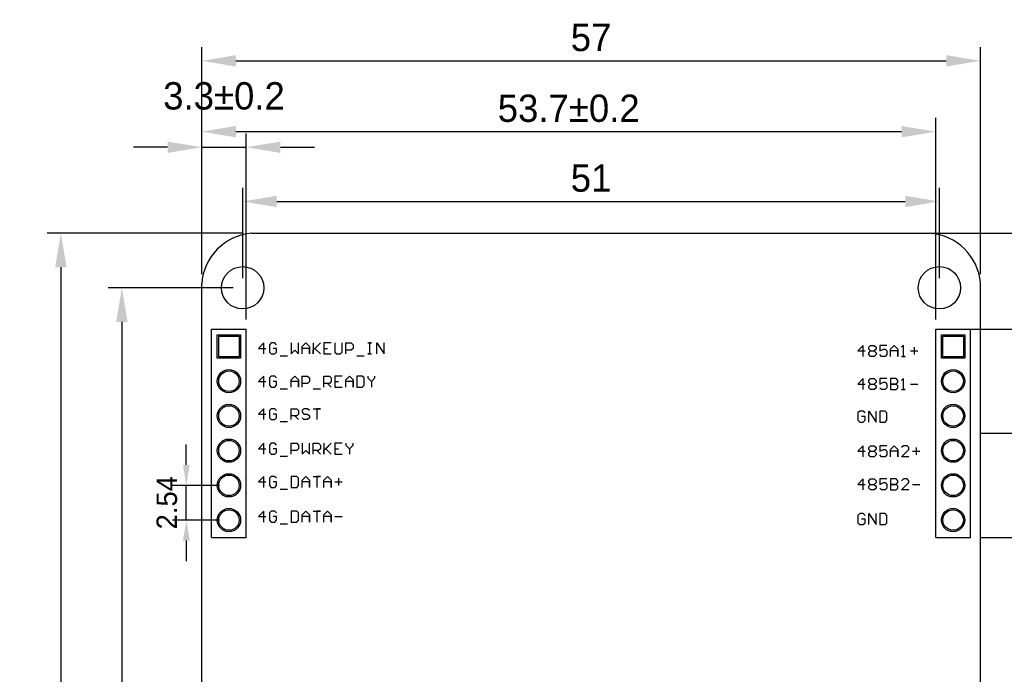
# Model space of a CAD drawing. Extents: x 840 to 1016, y 56 to 305.
# Tile 5 of 15: x 883 to 955, y 189 to 237. Entities that reach past the tile are written whole.
import ezdxf

# ---------------------------------------------------------------- set-up
doc = ezdxf.new("R2010")
doc.units = 0
doc.header["$MEASUREMENT"] = 0
doc.layers.get('0').update_dxf_attribs({"linetype": 'ByLayer'})
doc.layers.get('Defpoints').update_dxf_attribs({"linetype": 'CONTINUOUS'})
for name, color, linetype in [('BOTTOMLAYER', 5, 'CONTINUOUS'), ('BOTTOMOVERLAY', 54, 'CONTINUOUS'), ('BOTTOMSOLDER', 6, 'CONTINUOUS'), ('KEEPOUTLAYER', 6, 'CONTINUOUS'), ('MIDLAYER1', 16, 'CONTINUOUS'), ('MIDLAYER2', 76, 'CONTINUOUS'), ('MIDLAYER3', 90, 'CONTINUOUS'), ('MIDLAYER4', 156, 'CONTINUOUS'), ('MULTILAYER', 9, 'CONTINUOUS'), ('TOPLAYER', 1, 'CONTINUOUS'), ('TOPOVERLAY', 2, 'CONTINUOUS'), ('TOPSOLDER', 216, 'CONTINUOUS')]:
    doc.layers.add(name, color=color, linetype=linetype)
doc.dimstyles.new('ISO-25', dxfattribs={"dimtxt": 2.5, "dimasz": 2.5, "dimexe": 1.25, "dimexo": 0.625, "dimtad": 1, "dimdec": 4, "dimdsep": 46, "dimtxsty": 'Standard', "dimcen": 2.5, "dimadec": 0, "dimazin": 0, "dimtfac": 1, "dimtdec": 4, "dimtmove": 2, "dimatfit": 3, "dimfxl": 1, "dimtolj": 1, "dimarcsym": 0})

# ---------------------------------------------------------------- blocks, each defined once
blk = doc.blocks.new('HDR1X6_B_3')
at = {"layer": 'BOTTOMLAYER'}
for p, q in [((-0.75, 0.75), (0.75, 0.75)), ((-0.75, -0.75), (-0.75, 0.75)), ((0.75, 0.75), (0.75, -0.75)), ((0.75, -0.75), (-0.75, -0.75))]:
    blk.add_line(p, q, dxfattribs=at)
for centre in [(2.54, 0), (5.08, 0), (7.62, 0), (10.16, 0), (12.7, 0)]:
    blk.add_circle(centre, 0.75, dxfattribs=at)
at = {"layer": 'BOTTOMOVERLAY'}
for p, q in [((-1.27, -1.27), (-1.27, 1.27)), ((13.97, 1.27), (-1.27, 1.27)), ((13.97, -1.27), (13.97, 1.27)), ((13.97, -1.27), (-1.27, -1.27))]:
    blk.add_line(p, q, dxfattribs=at)
at = {"layer": 'BOTTOMSOLDER'}
for p, q in [((-0.852, 0.852), (0.852, 0.852)), ((-0.852, -0.852), (-0.852, 0.852)), ((0.852, 0.852), (0.852, -0.852)), ((0.852, -0.852), (-0.852, -0.852))]:
    blk.add_line(p, q, dxfattribs=at)
for centre in [(2.54, 0), (5.08, 0), (7.62, 0), (10.16, 0), (12.7, 0)]:
    blk.add_circle(centre, 0.852, dxfattribs=at)
at = {"layer": 'MIDLAYER1'}
for p, q in [((-0.75, 0.75), (0.75, 0.75)), ((-0.75, -0.75), (-0.75, 0.75)), ((0.75, 0.75), (0.75, -0.75)), ((0.75, -0.75), (-0.75, -0.75))]:
    blk.add_line(p, q, dxfattribs=at)
for centre in [(2.54, 0), (5.08, 0), (7.62, 0), (10.16, 0), (12.7, 0)]:
    blk.add_circle(centre, 0.75, dxfattribs=at)
at = {"layer": 'MIDLAYER2'}
for p, q in [((-0.75, 0.75), (0.75, 0.75)), ((-0.75, -0.75), (-0.75, 0.75)), ((0.75, 0.75), (0.75, -0.75)), ((0.75, -0.75), (-0.75, -0.75))]:
    blk.add_line(p, q, dxfattribs=at)
for centre in [(2.54, 0), (5.08, 0), (7.62, 0), (10.16, 0), (12.7, 0)]:
    blk.add_circle(centre, 0.75, dxfattribs=at)
at = {"layer": 'MIDLAYER3'}
for p, q in [((-0.75, 0.75), (0.75, 0.75)), ((-0.75, -0.75), (-0.75, 0.75)), ((0.75, 0.75), (0.75, -0.75)), ((0.75, -0.75), (-0.75, -0.75))]:
    blk.add_line(p, q, dxfattribs=at)
for centre in [(2.54, 0), (5.08, 0), (7.62, 0), (10.16, 0), (12.7, 0)]:
    blk.add_circle(centre, 0.75, dxfattribs=at)
at = {"layer": 'MIDLAYER4'}
for p, q in [((-0.75, 0.75), (0.75, 0.75)), ((-0.75, -0.75), (-0.75, 0.75)), ((0.75, 0.75), (0.75, -0.75)), ((0.75, -0.75), (-0.75, -0.75))]:
    blk.add_line(p, q, dxfattribs=at)
for centre in [(2.54, 0), (5.08, 0), (7.62, 0), (10.16, 0), (12.7, 0)]:
    blk.add_circle(centre, 0.75, dxfattribs=at)
at = {"layer": 'MULTILAYER'}
for p, q in [((-0.75, 0.75), (0.75, 0.75)), ((-0.75, -0.75), (-0.75, 0.75)), ((0.75, 0.75), (0.75, -0.75)), ((0.75, -0.75), (-0.75, -0.75))]:
    blk.add_line(p, q, dxfattribs=at)
for centre in [(2.54, 0), (5.08, 0), (7.62, 0), (10.16, 0), (12.7, 0)]:
    blk.add_circle(centre, 0.75, dxfattribs=at)
at = {"layer": 'TOPLAYER'}
for p, q in [((-0.75, 0.75), (0.75, 0.75)), ((-0.75, -0.75), (-0.75, 0.75)), ((0.75, 0.75), (0.75, -0.75)), ((0.75, -0.75), (-0.75, -0.75))]:
    blk.add_line(p, q, dxfattribs=at)
for centre in [(2.54, 0), (5.08, 0), (7.62, 0), (10.16, 0), (12.7, 0)]:
    blk.add_circle(centre, 0.75, dxfattribs=at)
at = {"layer": 'TOPSOLDER'}
for p, q in [((-0.852, 0.852), (0.852, 0.852)), ((-0.852, -0.852), (-0.852, 0.852)), ((0.852, 0.852), (0.852, -0.852)), ((0.852, -0.852), (-0.852, -0.852))]:
    blk.add_line(p, q, dxfattribs=at)
for centre in [(2.54, 0), (5.08, 0), (7.62, 0), (10.16, 0), (12.7, 0)]:
    blk.add_circle(centre, 0.852, dxfattribs=at)
blk = doc.blocks.new('HDR1X6_B_6')
at = {"layer": 'BOTTOMLAYER'}
for p, q in [((-0.75, 0.75), (0.75, 0.75)), ((-0.75, -0.75), (-0.75, 0.75)), ((0.75, 0.75), (0.75, -0.75)), ((0.75, -0.75), (-0.75, -0.75))]:
    blk.add_line(p, q, dxfattribs=at)
for centre in [(2.54, 0), (5.08, 0), (7.62, 0), (10.16, 0), (12.7, 0)]:
    blk.add_circle(centre, 0.75, dxfattribs=at)
at = {"layer": 'BOTTOMOVERLAY'}
for p, q in [((-1.27, -1.27), (-1.27, 1.27)), ((13.97, 1.27), (-1.27, 1.27)), ((13.97, -1.27), (13.97, 1.27)), ((13.97, -1.27), (-1.27, -1.27))]:
    blk.add_line(p, q, dxfattribs=at)
at = {"layer": 'BOTTOMSOLDER'}
for p, q in [((-0.852, 0.852), (0.852, 0.852)), ((-0.852, -0.852), (-0.852, 0.852)), ((0.852, 0.852), (0.852, -0.852)), ((0.852, -0.852), (-0.852, -0.852))]:
    blk.add_line(p, q, dxfattribs=at)
for centre in [(2.54, 0), (5.08, 0), (7.62, 0), (10.16, 0), (12.7, 0)]:
    blk.add_circle(centre, 0.852, dxfattribs=at)
at = {"layer": 'MIDLAYER1'}
for p, q in [((-0.75, 0.75), (0.75, 0.75)), ((-0.75, -0.75), (-0.75, 0.75)), ((0.75, 0.75), (0.75, -0.75)), ((0.75, -0.75), (-0.75, -0.75))]:
    blk.add_line(p, q, dxfattribs=at)
for centre in [(2.54, 0), (5.08, 0), (7.62, 0), (10.16, 0), (12.7, 0)]:
    blk.add_circle(centre, 0.75, dxfattribs=at)
at = {"layer": 'MIDLAYER2'}
for p, q in [((-0.75, 0.75), (0.75, 0.75)), ((-0.75, -0.75), (-0.75, 0.75)), ((0.75, 0.75), (0.75, -0.75)), ((0.75, -0.75), (-0.75, -0.75))]:
    blk.add_line(p, q, dxfattribs=at)
for centre in [(2.54, 0), (5.08, 0), (7.62, 0), (10.16, 0), (12.7, 0)]:
    blk.add_circle(centre, 0.75, dxfattribs=at)
at = {"layer": 'MIDLAYER3'}
for p, q in [((-0.75, 0.75), (0.75, 0.75)), ((-0.75, -0.75), (-0.75, 0.75)), ((0.75, 0.75), (0.75, -0.75)), ((0.75, -0.75), (-0.75, -0.75))]:
    blk.add_line(p, q, dxfattribs=at)
for centre in [(2.54, 0), (5.08, 0), (7.62, 0), (10.16, 0), (12.7, 0)]:
    blk.add_circle(centre, 0.75, dxfattribs=at)
at = {"layer": 'MIDLAYER4'}
for p, q in [((-0.75, 0.75), (0.75, 0.75)), ((-0.75, -0.75), (-0.75, 0.75)), ((0.75, 0.75), (0.75, -0.75)), ((0.75, -0.75), (-0.75, -0.75))]:
    blk.add_line(p, q, dxfattribs=at)
for centre in [(2.54, 0), (5.08, 0), (7.62, 0), (10.16, 0), (12.7, 0)]:
    blk.add_circle(centre, 0.75, dxfattribs=at)
at = {"layer": 'MULTILAYER'}
for p, q in [((-0.75, 0.75), (0.75, 0.75)), ((-0.75, -0.75), (-0.75, 0.75)), ((0.75, 0.75), (0.75, -0.75)), ((0.75, -0.75), (-0.75, -0.75))]:
    blk.add_line(p, q, dxfattribs=at)
for centre in [(2.54, 0), (5.08, 0), (7.62, 0), (10.16, 0), (12.7, 0)]:
    blk.add_circle(centre, 0.75, dxfattribs=at)
at = {"layer": 'TOPLAYER'}
for p, q in [((-0.75, 0.75), (0.75, 0.75)), ((-0.75, -0.75), (-0.75, 0.75)), ((0.75, 0.75), (0.75, -0.75)), ((0.75, -0.75), (-0.75, -0.75))]:
    blk.add_line(p, q, dxfattribs=at)
for centre in [(2.54, 0), (5.08, 0), (7.62, 0), (10.16, 0), (12.7, 0)]:
    blk.add_circle(centre, 0.75, dxfattribs=at)
at = {"layer": 'TOPSOLDER'}
for p, q in [((-0.852, 0.852), (0.852, 0.852)), ((-0.852, -0.852), (-0.852, 0.852)), ((0.852, 0.852), (0.852, -0.852)), ((0.852, -0.852), (-0.852, -0.852))]:
    blk.add_line(p, q, dxfattribs=at)
for centre in [(2.54, 0), (5.08, 0), (7.62, 0), (10.16, 0), (12.7, 0)]:
    blk.add_circle(centre, 0.852, dxfattribs=at)
blk = doc.blocks.new('*D102')
at = {"color": 5, "lineweight": -2}
for p, q in [((896.574, 217.912), (896.574, 234.52)), ((953.574, 217.912), (953.574, 234.52)), ((899.074, 233.52), (951.074, 233.52))]:
    blk.add_line(p, q, dxfattribs=at)
at = {"color": 5}
for points in [[(899.074, 233.937), (899.074, 233.103), (896.574, 233.52)], [(951.074, 233.937), (951.074, 233.103), (953.574, 233.52)]]:
    blk.add_solid(points, dxfattribs=at)
at = {"layer": 'Defpoints', "color": 0}
for p in [(953.574, 233.52), (896.574, 217.212), (953.574, 217.212)]:
    blk.add_point(p, dxfattribs=at)
at = {"color": 4, "insert": (925.074, 235.22), "char_height": 2, "attachment_point": 5}
blk.add_mtext('\\A1;57', dxfattribs=at)
blk = doc.blocks.new('*D103')
at = {"color": 5, "lineweight": -2}
for p, q in [((899.525, 220.911), (885.265, 220.911)), ((886.265, 218.411), (886.265, 153.416)), ((899.525, 150.916), (885.265, 150.916))]:
    blk.add_line(p, q, dxfattribs=at)
at = {"color": 5}
for points in [[(885.848, 218.411), (886.681, 218.411), (886.265, 220.911)], [(885.848, 153.416), (886.681, 153.416), (886.265, 150.916)]]:
    blk.add_solid(points, dxfattribs=at)
at = {"layer": 'Defpoints', "color": 0}
for p in [(900.225, 220.911), (886.265, 150.916), (900.225, 150.916)]:
    blk.add_point(p, dxfattribs=at)
at = {"color": 4, "insert": (884.565, 185.913), "char_height": 2, "attachment_point": 5, "rotation": 90}
blk.add_mtext('\\A1;70', dxfattribs=at)
blk = doc.blocks.new('*D93')
at = {"color": 5, "lineweight": -2}
for p, q in [((953.544, 213.886), (960.007, 213.886)), ((959.007, 212.386), (959.007, 200.146)), ((953.544, 198.646), (960.007, 198.646))]:
    blk.add_line(p, q, dxfattribs=at)
at = {"color": 5}
for points in [[(958.757, 212.386), (959.257, 212.386), (959.007, 213.886)], [(958.757, 200.146), (959.257, 200.146), (959.007, 198.646)]]:
    blk.add_solid(points, dxfattribs=at)
at = {"layer": 'Defpoints', "color": 0}
for p in [(952.844, 213.886), (952.844, 198.646), (959.007, 198.646)]:
    blk.add_point(p, dxfattribs=at)
at = {"color": 4, "insert": (957.557, 206.266), "char_height": 1.5, "attachment_point": 5, "rotation": 90}
blk.add_mtext('\\A1;15.24', dxfattribs=at)
blk = doc.blocks.new('*D94')
at = {"color": 5, "lineweight": -2}
for p, q in [((896.574, 217.912), (896.574, 229.339)), ((950.304, 214.586), (950.304, 229.339)), ((899.074, 228.339), (947.804, 228.339))]:
    blk.add_line(p, q, dxfattribs=at)
at = {"color": 5}
for points in [[(899.074, 228.756), (899.074, 227.923), (896.574, 228.339)], [(947.804, 228.756), (947.804, 227.923), (950.304, 228.339)]]:
    blk.add_solid(points, dxfattribs=at)
at = {"layer": 'Defpoints', "color": 0}
for p in [(950.304, 228.339), (896.574, 217.212), (950.304, 213.886)]:
    blk.add_point(p, dxfattribs=at)
at = {"color": 4, "insert": (923.439, 230.039), "char_height": 2, "attachment_point": 5}
blk.add_mtext('\\A1;53.7±0.2', dxfattribs=at)
blk = doc.blocks.new('*D104')
at = {"color": 5, "lineweight": -2}
for p, q in [((949.943, 220.911), (958.465, 220.911)), ((957.465, 215.386), (957.465, 219.411)), ((951.004, 213.886), (958.465, 213.886))]:
    blk.add_line(p, q, dxfattribs=at)
at = {"color": 5}
for points in [[(957.215, 219.411), (957.715, 219.411), (957.465, 220.911)], [(957.215, 215.386), (957.715, 215.386), (957.465, 213.886)]]:
    blk.add_solid(points, dxfattribs=at)
at = {"layer": 'Defpoints', "color": 0}
for p in [(949.243, 220.911), (957.465, 220.911), (950.304, 213.886)]:
    blk.add_point(p, dxfattribs=at)
at = {"color": 4, "insert": (957.465, 217.398), "char_height": 1.5, "attachment_point": 5, "rotation": 90}
blk.add_mtext('\\A1;7.02±0.2', dxfattribs=at)
blk = doc.blocks.new('*D95')
at = {"color": 5, "lineweight": -2}
for p, q in [((953.544, 206.266), (965.233, 206.266)), ((964.233, 204.766), (964.233, 169.806)), ((953.544, 168.306), (965.233, 168.306))]:
    blk.add_line(p, q, dxfattribs=at)
at = {"color": 5}
for points in [[(963.983, 204.766), (964.483, 204.766), (964.233, 206.266)], [(963.983, 169.806), (964.483, 169.806), (964.233, 168.306)]]:
    blk.add_solid(points, dxfattribs=at)
at = {"layer": 'Defpoints', "color": 0}
for p in [(952.844, 206.266), (952.844, 168.306), (964.233, 168.306)]:
    blk.add_point(p, dxfattribs=at)
at = {"color": 4, "insert": (962.783, 187.286), "char_height": 1.5, "attachment_point": 5, "rotation": 90}
blk.add_mtext('\\A1;37.96±0.2', dxfattribs=at)
blk = doc.blocks.new('*D106')
at = {"color": 5, "lineweight": -2}
for p, q in [((896.574, 217.912), (896.574, 228.199)), ((899.839, 214.586), (899.839, 228.199)), ((894.074, 227.199), (891.574, 227.199)), ((896.574, 227.199), (899.839, 227.199)), ((902.339, 227.199), (904.839, 227.199))]:
    blk.add_line(p, q, dxfattribs=at)
at = {"color": 5}
for points in [[(894.074, 227.615), (894.074, 226.782), (896.574, 227.199)], [(902.339, 227.615), (902.339, 226.782), (899.839, 227.199)]]:
    blk.add_solid(points, dxfattribs=at)
at = {"layer": 'Defpoints', "color": 0}
for p in [(899.839, 227.199), (896.574, 217.212), (899.839, 213.886)]:
    blk.add_point(p, dxfattribs=at)
at = {"color": 4, "insert": (898.207, 230.946), "char_height": 2, "attachment_point": 5}
blk.add_mtext('\\A1;3.3±0.2', dxfattribs=at)
blk = doc.blocks.new('*D101')
at = {"color": 5, "lineweight": -2}
for p, q in [((895.449, 203.956), (895.449, 205.456)), ((897.869, 202.456), (894.449, 202.456)), ((895.449, 199.916), (895.449, 202.456)), ((897.869, 199.916), (894.449, 199.916)), ((895.449, 198.416), (895.449, 196.916))]:
    blk.add_line(p, q, dxfattribs=at)
at = {"color": 5}
for points in [[(895.199, 203.956), (895.699, 203.956), (895.449, 202.456)], [(895.199, 198.416), (895.699, 198.416), (895.449, 199.916)]]:
    blk.add_solid(points, dxfattribs=at)
at = {"layer": 'Defpoints', "color": 0}
for p in [(895.449, 202.456), (898.569, 202.456), (898.569, 199.916)]:
    blk.add_point(p, dxfattribs=at)
at = {"color": 4, "insert": (894.029, 201.186), "char_height": 1.5, "attachment_point": 5, "rotation": 90}
blk.add_mtext('\\A1;2.54', dxfattribs=at)
blk = doc.blocks.new('*D108')
at = {"color": 5, "lineweight": -2}
for p, q in [((899.574, 217.613), (899.574, 224.232)), ((950.574, 217.613), (950.574, 224.232)), ((902.074, 223.232), (948.074, 223.232))]:
    blk.add_line(p, q, dxfattribs=at)
at = {"color": 5}
for points in [[(902.074, 223.649), (902.074, 222.815), (899.574, 223.232)], [(948.074, 223.649), (948.074, 222.815), (950.574, 223.232)]]:
    blk.add_solid(points, dxfattribs=at)
at = {"layer": 'Defpoints', "color": 0}
for p in [(950.574, 223.232), (899.574, 216.913), (950.574, 216.913)]:
    blk.add_point(p, dxfattribs=at)
at = {"color": 4, "insert": (925.074, 224.932), "char_height": 2, "attachment_point": 5}
blk.add_mtext('\\A1;51', dxfattribs=at)
blk = doc.blocks.new('*D109')
at = {"color": 5, "lineweight": -2}
for p, q in [((898.874, 216.913), (889.732, 216.913)), ((890.732, 214.413), (890.732, 157.413)), ((898.874, 154.913), (889.732, 154.913))]:
    blk.add_line(p, q, dxfattribs=at)
at = {"color": 5}
for points in [[(890.315, 214.413), (891.149, 214.413), (890.732, 216.913)], [(890.315, 157.413), (891.149, 157.413), (890.732, 154.913)]]:
    blk.add_solid(points, dxfattribs=at)
at = {"layer": 'Defpoints', "color": 0}
for p in [(899.574, 216.913), (890.732, 154.913), (899.574, 154.913)]:
    blk.add_point(p, dxfattribs=at)
at = {"color": 4, "insert": (889.032, 185.913), "char_height": 2, "attachment_point": 5, "rotation": 90}
blk.add_mtext('\\A1;62', dxfattribs=at)

msp = doc.modelspace()

# ---------------------------------------------------------------- linework, layer by layer
for centre in [(899.574, 216.913), (950.574, 216.913)]:
    msp.add_circle(centre, 1.55)
at = {"layer": 'KEEPOUTLAYER'}
for p, q in [((900.225, 220.911), (949.876, 220.911)), ((896.574, 154.566), (896.574, 217.212)), ((953.574, 154.616), (953.574, 217.26))]:
    msp.add_line(p, q, dxfattribs=at)
for centre, start, end in [((900.564, 216.925), 94.857, 175.888), ((949.589, 216.921), 4.857, 85.888)]:
    msp.add_arc(centre, 4, start, end, dxfattribs=at)
at = {"layer": 'TOPOVERLAY'}
for p, q in [((901.128, 212.874), (900.728, 212.474)), ((901.128, 212.074), (901.128, 212.874)), ((901.661, 212.874), (901.527, 212.74)), ((901.527, 212.74), (901.527, 212.207)), ((901.927, 212.874), (901.661, 212.874)), ((902.061, 212.74), (901.927, 212.874)), ((903.127, 212.874), (903.127, 212.074)), ((903.66, 212.074), (903.66, 212.874)), ((903.927, 212.607), (904.193, 212.874)), ((904.193, 212.874), (904.46, 212.607)), ((904.726, 212.874), (904.726, 212.074)), ((904.726, 212.341), (905.26, 212.874)), ((905.26, 212.874), (904.86, 212.474)), ((906.059, 212.874), (905.526, 212.874)), ((905.526, 212.874), (905.526, 212.074)), ((906.326, 212.874), (906.326, 212.207)), ((906.859, 212.207), (906.859, 212.874)), ((907.126, 212.074), (907.126, 212.874)), ((907.126, 212.874), (907.525, 212.874)), ((907.525, 212.874), (907.659, 212.74)), ((907.659, 212.74), (907.659, 212.474)), ((908.725, 212.874), (908.992, 212.874)), ((908.992, 212.874), (908.858, 212.874)), ((908.858, 212.874), (908.858, 212.074)), ((909.392, 212.074), (909.392, 212.874)), ((909.392, 212.874), (909.925, 212.074)), ((909.925, 212.074), (909.925, 212.874)), ((945.003, 212.69), (944.603, 212.291)), ((945.003, 211.891), (945.003, 212.69)), ((945.402, 212.557), (945.536, 212.69)), ((945.536, 212.69), (945.802, 212.69)), ((945.802, 212.69), (945.936, 212.557)), ((946.735, 212.69), (946.202, 212.69)), ((946.202, 212.69), (946.202, 212.291)), ((947.002, 212.424), (947.268, 212.69)), ((947.268, 212.69), (947.535, 212.424)), ((947.935, 212.69), (947.802, 212.557)), ((947.935, 211.891), (947.935, 212.69)), ((900.728, 212.474), (901.261, 212.474)), ((901.527, 212.207), (901.661, 212.074)), ((901.661, 212.074), (901.927, 212.074)), ((902.061, 212.474), (901.794, 212.474)), ((901.927, 212.074), (902.061, 212.207)), ((902.061, 212.207), (902.061, 212.474)), ((902.327, 211.941), (902.86, 211.941)), ((903.127, 212.074), (903.393, 212.341)), ((903.393, 212.341), (903.66, 212.074)), ((903.927, 212.074), (903.927, 212.607)), ((904.46, 212.474), (903.927, 212.474)), ((904.46, 212.607), (904.46, 212.074)), ((904.46, 212.074), (904.46, 212.474)), ((904.726, 212.074), (904.726, 212.341)), ((904.86, 212.474), (905.26, 212.074)), ((905.526, 212.474), (905.793, 212.474)), ((905.526, 212.074), (906.059, 212.074)), ((906.326, 212.207), (906.459, 212.074)), ((906.459, 212.074), (906.726, 212.074)), ((906.726, 212.074), (906.859, 212.207)), ((907.525, 212.341), (907.126, 212.341)), ((907.659, 212.474), (907.525, 212.341)), ((907.925, 211.941), (908.459, 211.941)), ((908.858, 212.074), (908.725, 212.074)), ((908.725, 212.074), (908.992, 212.074)), ((944.603, 212.291), (945.136, 212.291)), ((945.402, 212.424), (945.402, 212.557)), ((945.536, 212.291), (945.402, 212.424)), ((945.402, 212.157), (945.536, 212.291)), ((945.402, 212.024), (945.402, 212.157)), ((945.536, 211.891), (945.402, 212.024)), ((945.536, 212.291), (945.802, 212.291)), ((945.802, 211.891), (945.536, 211.891)), ((945.936, 212.424), (945.802, 212.291)), ((945.802, 212.291), (945.936, 212.157)), ((945.936, 212.024), (945.802, 211.891)), ((945.936, 212.557), (945.936, 212.424)), ((945.936, 212.157), (945.936, 212.024)), ((946.202, 212.291), (946.469, 212.424)), ((946.335, 211.891), (946.202, 212.024)), ((946.602, 211.891), (946.335, 211.891)), ((946.469, 212.424), (946.602, 212.424)), ((946.602, 212.424), (946.735, 212.291)), ((946.735, 212.024), (946.602, 211.891)), ((946.735, 212.291), (946.735, 212.024)), ((947.002, 211.891), (947.002, 212.424)), ((947.535, 212.291), (947.002, 212.291)), ((947.535, 212.424), (947.535, 211.891)), ((947.535, 211.891), (947.535, 212.291)), ((947.802, 211.891), (948.068, 211.891)), ((948.068, 211.891), (947.935, 211.891)), ((948.468, 212.291), (949.001, 212.291)), ((948.735, 212.557), (948.735, 212.024)), ((901.128, 210.449), (900.728, 210.049)), ((901.128, 209.649), (901.128, 210.449)), ((901.661, 210.449), (901.527, 210.315)), ((901.927, 210.449), (901.661, 210.449)), ((902.061, 210.315), (901.927, 210.449)), ((903.127, 210.182), (903.393, 210.449)), ((903.393, 210.449), (903.66, 210.182)), ((903.927, 209.649), (903.927, 210.449)), ((903.927, 210.449), (904.327, 210.449)), ((904.327, 210.449), (904.46, 210.315)), ((905.526, 209.649), (905.526, 210.449)), ((905.526, 210.449), (905.926, 210.449)), ((905.926, 210.449), (906.059, 210.315)), ((906.859, 210.449), (906.326, 210.449)), ((906.326, 210.449), (906.326, 209.649)), ((907.126, 210.182), (907.392, 210.449)), ((907.392, 210.449), (907.659, 210.182)), ((907.925, 210.449), (907.925, 209.649)), ((908.325, 210.449), (907.925, 210.449)), ((908.459, 210.315), (908.325, 210.449)), ((908.725, 210.449), (908.725, 210.315)), ((909.258, 210.315), (909.258, 210.449)), ((900.728, 210.049), (901.261, 210.049)), ((901.527, 210.315), (901.527, 209.782)), ((901.527, 209.782), (901.661, 209.649)), ((902.061, 210.049), (901.794, 210.049)), ((901.927, 209.649), (902.061, 209.782)), ((902.061, 209.782), (902.061, 210.049)), ((903.127, 209.649), (903.127, 210.182)), ((903.66, 210.049), (903.127, 210.049)), ((903.66, 210.182), (903.66, 209.649)), ((903.66, 209.649), (903.66, 210.049)), ((904.327, 209.916), (903.927, 209.916)), ((904.46, 210.049), (904.327, 209.916)), ((904.46, 210.315), (904.46, 210.049)), ((905.926, 209.916), (905.526, 209.916)), ((905.793, 209.916), (906.059, 209.649)), ((906.059, 210.049), (905.926, 209.916)), ((906.059, 210.315), (906.059, 210.049)), ((906.326, 210.049), (906.592, 210.049)), ((907.126, 209.649), (907.126, 210.182)), ((907.659, 210.049), (907.126, 210.049)), ((907.659, 210.182), (907.659, 209.649)), ((907.659, 209.649), (907.659, 210.049)), ((908.325, 209.649), (908.459, 209.782)), ((908.459, 209.782), (908.459, 210.315)), ((908.725, 210.315), (908.992, 210.049)), ((908.992, 210.049), (909.258, 210.315)), ((908.992, 210.049), (908.992, 209.649)), ((945.003, 210.265), (944.603, 209.866)), ((944.603, 209.866), (945.136, 209.866)), ((945.003, 209.466), (945.003, 210.265)), ((945.402, 210.132), (945.536, 210.265)), ((945.402, 209.999), (945.402, 210.132)), ((945.536, 209.866), (945.402, 209.999)), ((945.402, 209.732), (945.536, 209.866)), ((945.402, 209.599), (945.402, 209.732)), ((945.536, 210.265), (945.802, 210.265)), ((945.536, 209.866), (945.802, 209.866)), ((945.802, 210.265), (945.936, 210.132)), ((945.936, 209.999), (945.802, 209.866)), ((945.802, 209.866), (945.936, 209.732)), ((945.936, 210.132), (945.936, 209.999)), ((945.936, 209.732), (945.936, 209.599)), ((946.735, 210.265), (946.202, 210.265)), ((946.202, 210.265), (946.202, 209.866)), ((946.202, 209.866), (946.469, 209.999)), ((946.469, 209.999), (946.602, 209.999)), ((946.602, 209.999), (946.735, 209.866)), ((946.735, 209.866), (946.735, 209.599)), ((947.002, 210.265), (947.002, 209.466)), ((947.402, 210.265), (947.002, 210.265)), ((947.402, 209.866), (947.002, 209.866)), ((947.002, 209.866), (947.402, 209.866)), ((947.535, 210.132), (947.402, 210.265)), ((947.402, 209.866), (947.535, 209.999)), ((947.535, 209.732), (947.402, 209.866)), ((947.535, 209.999), (947.535, 210.132)), ((947.535, 209.599), (947.535, 209.732)), ((947.935, 210.265), (947.802, 210.132)), ((947.935, 209.466), (947.935, 210.265)), ((948.468, 209.866), (949.001, 209.866)), ((901.661, 209.649), (901.927, 209.649)), ((902.327, 209.516), (902.86, 209.516)), ((904.726, 209.516), (905.26, 209.516)), ((906.326, 209.649), (906.859, 209.649)), ((907.925, 209.649), (908.325, 209.649)), ((945.536, 209.466), (945.402, 209.599)), ((945.802, 209.466), (945.536, 209.466)), ((945.936, 209.599), (945.802, 209.466)), ((946.335, 209.466), (946.202, 209.599)), ((946.602, 209.466), (946.335, 209.466)), ((946.735, 209.599), (946.602, 209.466)), ((947.002, 209.466), (947.402, 209.466)), ((947.402, 209.466), (947.535, 209.599)), ((947.802, 209.466), (948.068, 209.466)), ((948.068, 209.466), (947.935, 209.466)), ((901.128, 208.067), (900.728, 207.667)), ((900.728, 207.667), (901.261, 207.667)), ((901.128, 207.268), (901.128, 208.067)), ((901.661, 208.067), (901.527, 207.934)), ((901.527, 207.934), (901.527, 207.401)), ((901.927, 208.067), (901.661, 208.067)), ((902.061, 207.667), (901.794, 207.667)), ((902.061, 207.934), (901.927, 208.067)), ((902.061, 207.401), (902.061, 207.667)), ((903.127, 207.268), (903.127, 208.067)), ((903.127, 208.067), (903.527, 208.067)), ((903.527, 208.067), (903.66, 207.934)), ((903.66, 207.667), (903.527, 207.534)), ((903.66, 207.934), (903.66, 207.667)), ((904.06, 208.067), (903.927, 207.934)), ((903.927, 207.934), (903.927, 207.801)), ((903.927, 207.801), (904.06, 207.667)), ((904.327, 208.067), (904.06, 208.067)), ((904.06, 207.667), (904.327, 207.667)), ((904.46, 207.934), (904.327, 208.067)), ((904.327, 207.667), (904.46, 207.534)), ((904.726, 208.067), (905.26, 208.067)), ((905.26, 208.067), (904.993, 208.067)), ((904.993, 208.067), (904.993, 207.268)), ((944.736, 207.884), (944.603, 207.751)), ((944.603, 207.751), (944.603, 207.218)), ((945.003, 207.884), (944.736, 207.884)), ((945.136, 207.751), (945.003, 207.884)), ((945.402, 207.084), (945.402, 207.884)), ((945.402, 207.884), (945.936, 207.084)), ((945.936, 207.084), (945.936, 207.884)), ((946.202, 207.884), (946.202, 207.084)), ((946.602, 207.884), (946.202, 207.884)), ((946.735, 207.751), (946.602, 207.884)), ((946.735, 207.218), (946.735, 207.751)), ((901.527, 207.401), (901.661, 207.268)), ((901.661, 207.268), (901.927, 207.268)), ((901.927, 207.268), (902.061, 207.401)), ((902.327, 207.134), (902.86, 207.134)), ((903.527, 207.534), (903.127, 207.534)), ((903.393, 207.534), (903.66, 207.268)), ((904.06, 207.268), (903.927, 207.401)), ((904.327, 207.268), (904.06, 207.268)), ((904.46, 207.401), (904.327, 207.268)), ((904.46, 207.534), (904.46, 207.401)), ((944.603, 207.218), (944.736, 207.084)), ((944.736, 207.084), (945.003, 207.084)), ((945.136, 207.484), (944.869, 207.484)), ((945.003, 207.084), (945.136, 207.218)), ((945.136, 207.218), (945.136, 207.484)), ((946.202, 207.084), (946.602, 207.084)), ((946.602, 207.084), (946.735, 207.218)), ((901.128, 205.535), (900.728, 205.135)), ((901.128, 204.735), (901.128, 205.535)), ((901.661, 205.535), (901.527, 205.402)), ((901.927, 205.535), (901.661, 205.535)), ((902.061, 205.402), (901.927, 205.535)), ((903.127, 204.735), (903.127, 205.535)), ((903.127, 205.535), (903.527, 205.535)), ((903.527, 205.535), (903.66, 205.402)), ((903.927, 205.535), (903.927, 204.735)), ((904.46, 204.735), (904.46, 205.535)), ((904.726, 204.735), (904.726, 205.535)), ((904.726, 205.535), (905.126, 205.535)), ((905.126, 205.535), (905.26, 205.402)), ((905.526, 205.535), (905.526, 204.735)), ((905.526, 205.002), (906.059, 205.535)), ((906.059, 205.535), (905.659, 205.135)), ((906.859, 205.535), (906.326, 205.535)), ((906.326, 205.535), (906.326, 204.735)), ((907.126, 205.535), (907.126, 205.402)), ((907.659, 205.402), (907.659, 205.535)), ((900.728, 205.135), (901.261, 205.135)), ((901.527, 205.402), (901.527, 204.868)), ((901.527, 204.868), (901.661, 204.735)), ((901.661, 204.735), (901.927, 204.735)), ((902.061, 205.135), (901.794, 205.135)), ((901.927, 204.735), (902.061, 204.868)), ((902.061, 204.868), (902.061, 205.135)), ((903.527, 205.002), (903.127, 205.002)), ((903.66, 205.135), (903.527, 205.002)), ((903.66, 205.402), (903.66, 205.135)), ((903.927, 204.735), (904.193, 205.002)), ((904.193, 205.002), (904.46, 204.735)), ((905.126, 205.002), (904.726, 205.002)), ((904.993, 205.002), (905.26, 204.735)), ((905.26, 205.135), (905.126, 205.002)), ((905.26, 205.402), (905.26, 205.135)), ((905.526, 204.735), (905.526, 205.002)), ((905.659, 205.135), (906.059, 204.735)), ((906.326, 205.135), (906.592, 205.135)), ((906.326, 204.735), (906.859, 204.735)), ((907.126, 205.402), (907.392, 205.135)), ((907.392, 205.135), (907.659, 205.402)), ((907.392, 205.135), (907.392, 204.735)), ((945.003, 205.352), (944.603, 204.952)), ((944.603, 204.952), (945.136, 204.952)), ((945.003, 204.552), (945.003, 205.352)), ((945.402, 205.218), (945.536, 205.352)), ((945.402, 205.085), (945.402, 205.218)), ((945.536, 204.952), (945.402, 205.085)), ((945.402, 204.818), (945.536, 204.952)), ((945.402, 204.685), (945.402, 204.818)), ((945.536, 204.552), (945.402, 204.685)), ((945.536, 205.352), (945.802, 205.352)), ((945.536, 204.952), (945.802, 204.952)), ((945.802, 205.352), (945.936, 205.218)), ((945.936, 205.085), (945.802, 204.952)), ((945.802, 204.952), (945.936, 204.818)), ((945.936, 204.685), (945.802, 204.552)), ((945.936, 205.218), (945.936, 205.085)), ((945.936, 204.818), (945.936, 204.685)), ((946.735, 205.352), (946.202, 205.352)), ((946.202, 205.352), (946.202, 204.952)), ((946.202, 204.952), (946.469, 205.085)), ((946.335, 204.552), (946.202, 204.685)), ((946.469, 205.085), (946.602, 205.085)), ((946.602, 205.085), (946.735, 204.952)), ((946.735, 204.685), (946.602, 204.552)), ((946.735, 204.952), (946.735, 204.685)), ((947.002, 205.085), (947.268, 205.352)), ((947.002, 204.552), (947.002, 205.085)), ((947.535, 204.952), (947.002, 204.952)), ((947.268, 205.352), (947.535, 205.085)), ((947.535, 205.085), (947.535, 204.552)), ((947.535, 204.552), (947.535, 204.952)), ((947.935, 205.352), (947.802, 205.218)), ((947.802, 204.552), (948.335, 205.085)), ((948.202, 205.352), (947.935, 205.352)), ((948.335, 205.218), (948.202, 205.352)), ((948.335, 205.085), (948.335, 205.218)), ((948.601, 204.952), (949.135, 204.952)), ((948.868, 205.218), (948.868, 204.685)), ((902.327, 204.602), (902.86, 204.602)), ((945.802, 204.552), (945.536, 204.552)), ((946.602, 204.552), (946.335, 204.552)), ((948.335, 204.552), (947.802, 204.552)), ((901.128, 203.11), (900.728, 202.71)), ((900.728, 202.71), (901.261, 202.71)), ((901.128, 202.31), (901.128, 203.11)), ((901.661, 203.11), (901.527, 202.977)), ((901.527, 202.977), (901.527, 202.443)), ((901.927, 203.11), (901.661, 203.11)), ((902.061, 202.71), (901.794, 202.71)), ((902.061, 202.977), (901.927, 203.11)), ((902.061, 202.443), (902.061, 202.71)), ((903.127, 203.11), (903.127, 202.31)), ((903.527, 203.11), (903.127, 203.11)), ((903.66, 202.977), (903.527, 203.11)), ((903.66, 202.443), (903.66, 202.977)), ((903.927, 202.843), (904.193, 203.11)), ((903.927, 202.31), (903.927, 202.843)), ((904.46, 202.71), (903.927, 202.71)), ((904.193, 203.11), (904.46, 202.843)), ((904.46, 202.843), (904.46, 202.31)), ((904.46, 202.31), (904.46, 202.71)), ((904.726, 203.11), (905.26, 203.11)), ((905.26, 203.11), (904.993, 203.11)), ((904.993, 203.11), (904.993, 202.31)), ((905.526, 202.843), (905.793, 203.11)), ((905.526, 202.31), (905.526, 202.843)), ((906.059, 202.71), (905.526, 202.71)), ((905.793, 203.11), (906.059, 202.843)), ((906.059, 202.843), (906.059, 202.31)), ((906.059, 202.31), (906.059, 202.71)), ((906.326, 202.71), (906.859, 202.71)), ((906.592, 202.977), (906.592, 202.443)), ((945.003, 202.927), (944.603, 202.527)), ((944.603, 202.527), (945.136, 202.527)), ((945.003, 202.127), (945.003, 202.927)), ((945.402, 202.793), (945.536, 202.927)), ((945.402, 202.66), (945.402, 202.793)), ((945.536, 202.527), (945.402, 202.66)), ((945.402, 202.393), (945.536, 202.527)), ((945.536, 202.927), (945.802, 202.927)), ((945.536, 202.527), (945.802, 202.527)), ((945.802, 202.927), (945.936, 202.793)), ((945.936, 202.66), (945.802, 202.527)), ((945.802, 202.527), (945.936, 202.393)), ((945.936, 202.793), (945.936, 202.66)), ((946.735, 202.927), (946.202, 202.927)), ((946.202, 202.927), (946.202, 202.527)), ((946.202, 202.527), (946.469, 202.66)), ((946.469, 202.66), (946.602, 202.66)), ((946.602, 202.66), (946.735, 202.527)), ((946.735, 202.527), (946.735, 202.26)), ((947.002, 202.927), (947.002, 202.127)), ((947.402, 202.927), (947.002, 202.927)), ((947.402, 202.527), (947.002, 202.527)), ((947.002, 202.527), (947.402, 202.527)), ((947.535, 202.793), (947.402, 202.927)), ((947.402, 202.527), (947.535, 202.66)), ((947.535, 202.393), (947.402, 202.527)), ((947.535, 202.66), (947.535, 202.793)), ((947.935, 202.927), (947.802, 202.793)), ((947.802, 202.127), (948.335, 202.66)), ((948.202, 202.927), (947.935, 202.927)), ((948.335, 202.793), (948.202, 202.927)), ((948.335, 202.66), (948.335, 202.793)), ((948.601, 202.527), (949.135, 202.527)), ((901.527, 202.443), (901.661, 202.31)), ((901.661, 202.31), (901.927, 202.31)), ((901.927, 202.31), (902.061, 202.443)), ((902.327, 202.177), (902.86, 202.177)), ((903.127, 202.31), (903.527, 202.31)), ((903.527, 202.31), (903.66, 202.443)), ((945.402, 202.26), (945.402, 202.393)), ((945.536, 202.127), (945.402, 202.26)), ((945.802, 202.127), (945.536, 202.127)), ((945.936, 202.26), (945.802, 202.127)), ((945.936, 202.393), (945.936, 202.26)), ((946.335, 202.127), (946.202, 202.26)), ((946.602, 202.127), (946.335, 202.127)), ((946.735, 202.26), (946.602, 202.127)), ((947.002, 202.127), (947.402, 202.127)), ((947.402, 202.127), (947.535, 202.26)), ((947.535, 202.26), (947.535, 202.393)), ((948.335, 202.127), (947.802, 202.127)), ((901.128, 200.571), (900.728, 200.171)), ((901.128, 199.771), (901.128, 200.571)), ((901.661, 200.571), (901.527, 200.437)), ((901.527, 200.437), (901.527, 199.904)), ((901.927, 200.571), (901.661, 200.571)), ((902.061, 200.437), (901.927, 200.571)), ((903.127, 200.571), (903.127, 199.771)), ((903.527, 200.571), (903.127, 200.571)), ((903.66, 200.437), (903.527, 200.571)), ((903.66, 199.904), (903.66, 200.437)), ((903.927, 200.304), (904.193, 200.571)), ((904.193, 200.571), (904.46, 200.304)), ((904.726, 200.571), (905.26, 200.571)), ((905.26, 200.571), (904.993, 200.571)), ((904.993, 200.571), (904.993, 199.771)), ((905.526, 200.304), (905.793, 200.571)), ((905.793, 200.571), (906.059, 200.304)), ((944.736, 200.387), (944.603, 200.254)), ((945.003, 200.387), (944.736, 200.387)), ((945.136, 200.254), (945.003, 200.387)), ((945.402, 199.588), (945.402, 200.387)), ((945.402, 200.387), (945.936, 199.588)), ((945.936, 199.588), (945.936, 200.387)), ((946.202, 200.387), (946.202, 199.588)), ((946.602, 200.387), (946.202, 200.387)), ((946.735, 200.254), (946.602, 200.387)), ((900.728, 200.171), (901.261, 200.171)), ((901.527, 199.904), (901.661, 199.771)), ((901.661, 199.771), (901.927, 199.771)), ((902.061, 200.171), (901.794, 200.171)), ((901.927, 199.771), (902.061, 199.904)), ((902.061, 199.904), (902.061, 200.171)), ((902.327, 199.638), (902.86, 199.638)), ((903.127, 199.771), (903.527, 199.771)), ((903.527, 199.771), (903.66, 199.904)), ((903.927, 199.771), (903.927, 200.304)), ((904.46, 200.171), (903.927, 200.171)), ((904.46, 200.304), (904.46, 199.771)), ((904.46, 199.771), (904.46, 200.171)), ((905.526, 199.771), (905.526, 200.304)), ((906.059, 200.171), (905.526, 200.171)), ((906.059, 200.304), (906.059, 199.771)), ((906.059, 199.771), (906.059, 200.171)), ((906.326, 200.171), (906.859, 200.171)), ((944.603, 200.254), (944.603, 199.721)), ((944.603, 199.721), (944.736, 199.588)), ((945.136, 199.987), (944.869, 199.987)), ((945.003, 199.588), (945.136, 199.721)), ((945.136, 199.721), (945.136, 199.987)), ((946.602, 199.588), (946.735, 199.721)), ((946.735, 199.721), (946.735, 200.254)), ((944.736, 199.588), (945.003, 199.588)), ((946.202, 199.588), (946.602, 199.588))]:
    msp.add_line(p, q, dxfattribs=at)

# ---------------------------------------------------------------- block references
at = {"rotation": 270}
for name, p in [('HDR1X6_B_6', (898.569, 212.616)), ('HDR1X6_B_3', (951.574, 212.616))]:
    msp.add_blockref(name, p, dxfattribs=at)

# ---------------------------------------------------------------- dimensions: what is measured, and where the dimension line sits
for base, p1, p2, override, picture, middle in [((953.574, 233.52), (896.574, 217.212), (953.574, 217.212), {"dimtxt": 2, "dimexe": 1, "dimexo": 0.7, "dimgap": 0.7, "dimdec": 2, "dimclrd": 5, "dimclre": 5, "dimclrt": 4}, '*D102', (925.074, 235.22)), ((950.304, 228.339), (896.574, 217.212), (950.304, 213.886), {"dimtxt": 2, "dimexe": 1, "dimexo": 0.7, "dimgap": 0.7, "dimdec": 1, "dimclrd": 5, "dimclre": 5, "dimclrt": 4, "dimtol": 1, "dimlim": 0, "dimtp": 0.2, "dimtm": 0.2}, '*D94', (923.439, 230.039)), ((950.574, 223.232), (899.574, 216.913), (950.574, 216.913), {"dimtxt": 2, "dimexe": 1, "dimexo": 0.7, "dimgap": 0.7, "dimdec": 2, "dimclrd": 5, "dimclre": 5, "dimclrt": 4}, '*D108', (925.074, 224.932))]:
    dim = msp.add_linear_dim(base=base, p1=p1, p2=p2, dimstyle='ISO-25', override=override)
    dim.commit()
    dim.dimension.update_dxf_attribs({"geometry": picture, "text_midpoint": middle})
dim = msp.add_linear_dim(base=(899.839, 227.199), p1=(896.574, 217.212), p2=(899.839, 213.886), dimstyle='ISO-25', override={"dimtxt": 2, "dimexe": 1, "dimexo": 0.7, "dimgap": 0.7, "dimdec": 1, "dimclrd": 5, "dimclre": 5, "dimclrt": 4, "dimtol": 1, "dimtp": 0.2, "dimtm": 0.2})
dim.commit()
dim.dimension.update_dxf_attribs({"geometry": '*D106', "text_midpoint": (898.207, 230.946), "dimtype": 160})
for base, p1, p2, override, picture, middle in [((957.4645007, 220.9107069), (950.3044191, 213.885707), (949.2426529, 220.9107069), {"dimtxt": 1.5, "dimasz": 1.5, "dimexe": 1, "dimexo": 0.7, "dimgap": 0.7, "dimdec": 2, "dimclrd": 5, "dimclre": 5, "dimclrt": 4, "dimtol": 1, "dimlim": 0, "dimtp": 0.2, "dimtm": 0.2}, '*D104', (957.4645007, 217.398207)), ((895.449, 202.456), (898.569, 199.916), (898.569, 202.456), {"dimtxt": 1.5, "dimasz": 1.5, "dimexe": 1, "dimexo": 0.7, "dimgap": 0.7, "dimdec": 2, "dimclrd": 5, "dimclre": 5, "dimclrt": 4, "dimtol": 0, "dimlim": 0, "dimtp": 0.2, "dimtm": 0.2}, '*D101', (894.029, 201.186))]:
    dim = msp.add_linear_dim(base=base, p1=p1, p2=p2, angle=90, dimstyle='ISO-25', override=override)
    dim.commit()
    dim.dimension.update_dxf_attribs({"geometry": picture, "text_midpoint": middle, "dimtype": 160})
for base, p1, p2, override, picture, middle in [((886.264514, 150.915706), (900.225446, 220.910707), (900.225446, 150.915706), {"dimtxt": 2, "dimexe": 1, "dimexo": 0.7, "dimgap": 0.7, "dimdec": 2, "dimclrd": 5, "dimclre": 5, "dimclrt": 4}, '*D103', (884.564514, 185.913206)), ((890.732, 154.913), (899.574, 216.913), (899.574, 154.913), {"dimtxt": 2, "dimexe": 1, "dimexo": 0.7, "dimgap": 0.7, "dimdec": 2, "dimclrd": 5, "dimclre": 5, "dimclrt": 4}, '*D109', (889.032, 185.913)), ((959.007, 198.646), (952.844, 213.886), (952.844, 198.646), {"dimtxt": 1.5, "dimasz": 1.5, "dimexe": 1, "dimexo": 0.7, "dimgap": 0.7, "dimdec": 2, "dimclrd": 5, "dimclre": 5, "dimclrt": 4}, '*D93', (957.557, 206.266)), ((964.233, 168.306), (952.844, 206.266), (952.844, 168.306), {"dimtxt": 1.5, "dimasz": 1.5, "dimexe": 1, "dimexo": 0.7, "dimgap": 0.7, "dimdec": 2, "dimclrd": 5, "dimclre": 5, "dimclrt": 4, "dimtol": 1, "dimtp": 0.2, "dimtm": 0.2}, '*D95', (962.783, 187.286))]:
    dim = msp.add_linear_dim(base=base, p1=p1, p2=p2, angle=90, dimstyle='ISO-25', override=override)
    dim.commit()
    dim.dimension.update_dxf_attribs({"geometry": picture, "text_midpoint": middle})

doc.saveas('drawing.dxf')
